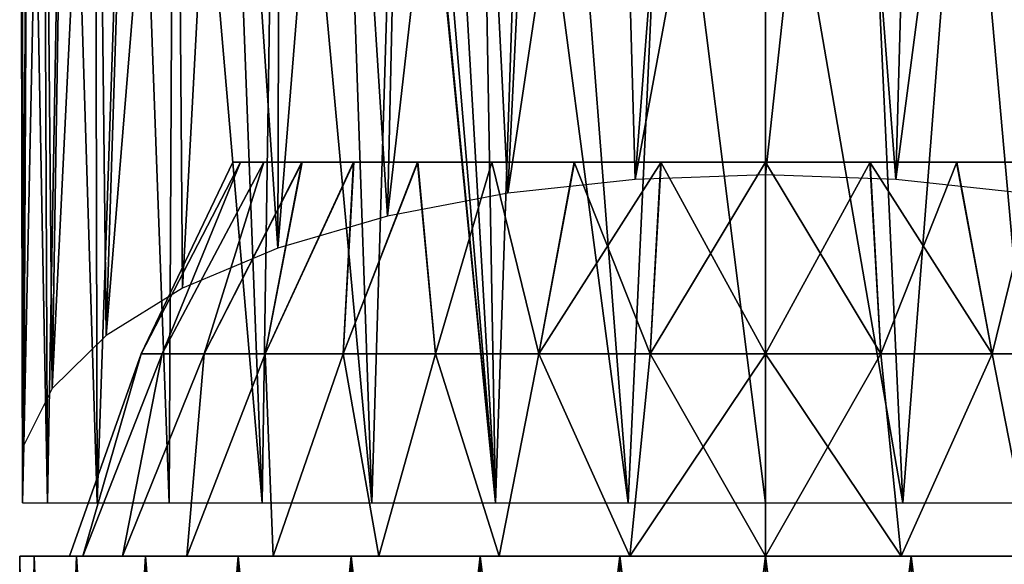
# Model space of a CAD drawing. Header units: millimetres. Extents: x -22 to 22, y -375 to 256.
# Tile 5 of 7: x -22 to 7, y 223 to 239. Entities that reach past the tile are written whole.
import ezdxf

# ---------------------------------------------------------------- set-up
doc = ezdxf.new("R2010")
doc.units = ezdxf.units.MM
doc.header["$LTSCALE"] = 51.254189
for name, color, linetype in [('22', 7, 'CONTINUOUS'), ('23', 7, 'CONTINUOUS'), ('24', 7, 'CONTINUOUS'), ('25', 7, 'CONTINUOUS'), ('26', 7, 'CONTINUOUS'), ('27', 7, 'CONTINUOUS'), ('28', 7, 'CONTINUOUS')]:
    doc.layers.add(name, color=color, linetype=linetype)

msp = doc.modelspace()

# ---------------------------------------------------------------- linework, layer by layer
at = {"layer": '22', "color": 7, "linetype": 'CONTINUOUS', "true_color": 0xa2afbf}
for points in [[(-22.067, 223, 4.39), (22.5, 223), (-22.5, 223), (-22.067, 223, 4.39)], [(-22.5, 223), (22.5, 223), (22.067, 223, -4.39), (-22.5, 223)], [(-22.067, 223, -4.39), (-22.5, 223), (22.067, 223, -4.39), (-22.067, 223, -4.39)], [(22.067, 223, 4.39), (22.5, 223), (-22.067, 223, 4.39), (22.067, 223, 4.39)], [(-20.787, 223, 8.61), (22.067, 223, 4.39), (-22.067, 223, 4.39), (-20.787, 223, 8.61)], [(-20.787, 223, -8.61), (-22.067, 223, -4.39), (20.787, 223, -8.61), (-20.787, 223, -8.61)], [(20.787, 223, -8.61), (-22.067, 223, -4.39), (22.067, 223, -4.39), (20.787, 223, -8.61)], [(20.787, 223, 8.61), (22.067, 223, 4.39), (-20.787, 223, 8.61), (20.787, 223, 8.61)], [(-18.708, 223, 12.501), (20.787, 223, 8.61), (-20.787, 223, 8.61), (-18.708, 223, 12.501)], [(-18.708, 223, -12.501), (-20.787, 223, -8.61), (18.708, 223, -12.501), (-18.708, 223, -12.501)], [(18.708, 223, -12.501), (-20.787, 223, -8.61), (20.787, 223, -8.61), (18.708, 223, -12.501)], [(18.708, 223, 12.501), (20.787, 223, 8.61), (-18.708, 223, 12.501), (18.708, 223, 12.501)], [(-15.91, 223, 15.91), (18.708, 223, 12.501), (-18.708, 223, 12.501), (-15.91, 223, 15.91)], [(-15.91, 223, -15.91), (-18.708, 223, -12.501), (15.91, 223, -15.91), (-15.91, 223, -15.91)], [(15.91, 223, -15.91), (-18.708, 223, -12.501), (18.708, 223, -12.501), (15.91, 223, -15.91)], [(15.91, 223, 15.91), (18.708, 223, 12.501), (-15.91, 223, 15.91), (15.91, 223, 15.91)], [(-12.501, 223, 18.708), (15.91, 223, 15.91), (-15.91, 223, 15.91), (-12.501, 223, 18.708)], [(-12.501, 223, -18.708), (-15.91, 223, -15.91), (12.501, 223, -18.708), (-12.501, 223, -18.708)], [(12.501, 223, -18.708), (-15.91, 223, -15.91), (15.91, 223, -15.91), (12.501, 223, -18.708)], [(12.501, 223, 18.708), (15.91, 223, 15.91), (-12.501, 223, 18.708), (12.501, 223, 18.708)], [(-8.61, 223, 20.787), (12.501, 223, 18.708), (-12.501, 223, 18.708), (-8.61, 223, 20.787)], [(-8.61, 223, -20.787), (-12.501, 223, -18.708), (8.61, 223, -20.787), (-8.61, 223, -20.787)], [(8.61, 223, -20.787), (-12.501, 223, -18.708), (12.501, 223, -18.708), (8.61, 223, -20.787)], [(8.61, 223, 20.787), (12.501, 223, 18.708), (-8.61, 223, 20.787), (8.61, 223, 20.787)], [(-4.39, 223, 22.067), (8.61, 223, 20.787), (-8.61, 223, 20.787), (-4.39, 223, 22.067)], [(-4.39, 223, -22.067), (-8.61, 223, -20.787), (4.39, 223, -22.067), (-4.39, 223, -22.067)], [(4.39, 223, -22.067), (-8.61, 223, -20.787), (8.61, 223, -20.787), (4.39, 223, -22.067)], [(4.39, 223, 22.067), (8.61, 223, 20.787), (-4.39, 223, 22.067), (4.39, 223, 22.067)], [(0, 223, 22.5), (4.39, 223, 22.067), (-4.39, 223, 22.067), (0, 223, 22.5)], [(0, 223, -22.5), (-4.39, 223, -22.067), (4.39, 223, -22.067), (0, 223, -22.5)]]:
    msp.add_3dface(points, dxfattribs=at)
at = {"layer": '23', "color": 7, "linetype": 'CONTINUOUS', "true_color": 0xa2afbf}
for points in [[(-22.067, 223, 4.39), (-22.5, 223), (-22.068, 188.5, 4.39), (-22.067, 223, 4.39)], [(-22.068, 188.5, 4.39), (-22.5, 223), (-22.5, 188.5), (-22.068, 188.5, 4.39)], [(-20.787, 188.5, 8.61), (-22.067, 223, 4.39), (-22.068, 188.5, 4.39), (-20.787, 188.5, 8.61)], [(-20.787, 223, 8.61), (-22.067, 223, 4.39), (-20.787, 188.5, 8.61), (-20.787, 223, 8.61)], [(-18.708, 223, 12.501), (-20.787, 223, 8.61), (-18.708, 188.5, 12.5), (-18.708, 223, 12.501)], [(-18.708, 188.5, 12.5), (-20.787, 223, 8.61), (-20.787, 188.5, 8.61), (-18.708, 188.5, 12.5)], [(-15.91, 223, 15.91), (-18.708, 223, 12.501), (-15.91, 188.5, 15.91), (-15.91, 223, 15.91)], [(-15.91, 188.5, 15.91), (-18.708, 223, 12.501), (-18.708, 188.5, 12.5), (-15.91, 188.5, 15.91)], [(-12.501, 223, 18.708), (-15.91, 223, 15.91), (-12.5, 188.5, 18.708), (-12.501, 223, 18.708)], [(-12.5, 188.5, 18.708), (-15.91, 223, 15.91), (-15.91, 188.5, 15.91), (-12.5, 188.5, 18.708)], [(-8.61, 223, 20.787), (-12.501, 223, 18.708), (-8.61, 188.5, 20.787), (-8.61, 223, 20.787)], [(-8.61, 188.5, 20.787), (-12.501, 223, 18.708), (-12.5, 188.5, 18.708), (-8.61, 188.5, 20.787)], [(-4.39, 223, 22.067), (-8.61, 223, 20.787), (-4.39, 188.5, 22.068), (-4.39, 223, 22.067)], [(-4.39, 188.5, 22.068), (-8.61, 223, 20.787), (-8.61, 188.5, 20.787), (-4.39, 188.5, 22.068)], [(0, 223, 22.5), (-4.39, 223, 22.067), (0, 188.5, 22.5), (0, 223, 22.5)], [(0, 188.5, 22.5), (-4.39, 223, 22.067), (-4.39, 188.5, 22.068), (0, 188.5, 22.5)], [(4.39, 223, 22.067), (0, 223, 22.5), (4.39, 188.5, 22.068), (4.39, 223, 22.067)], [(4.39, 188.5, 22.068), (0, 223, 22.5), (0, 188.5, 22.5), (4.39, 188.5, 22.068)], [(8.61, 223, 20.787), (4.39, 223, 22.067), (8.61, 188.5, 20.787), (8.61, 223, 20.787)], [(8.61, 188.5, 20.787), (4.39, 223, 22.067), (4.39, 188.5, 22.068), (8.61, 188.5, 20.787)]]:
    msp.add_3dface(points, dxfattribs=at)
at = {"layer": '24', "color": 7, "linetype": 'CONTINUOUS', "true_color": 0xa2afbf}
for points in [[(-22.5, 223), (-22.067, 223, -4.39), (-22.5, 188.5), (-22.5, 223)], [(-22.5, 188.5), (-22.067, 223, -4.39), (-22.068, 188.5, -4.39), (-22.5, 188.5)], [(-22.067, 223, -4.39), (-20.787, 223, -8.61), (-22.068, 188.5, -4.39), (-22.067, 223, -4.39)], [(-22.068, 188.5, -4.39), (-20.787, 223, -8.61), (-20.787, 188.5, -8.61), (-22.068, 188.5, -4.39)], [(-20.787, 223, -8.61), (-18.708, 223, -12.501), (-20.787, 188.5, -8.61), (-20.787, 223, -8.61)], [(-20.787, 188.5, -8.61), (-18.708, 223, -12.501), (-18.708, 188.5, -12.5), (-20.787, 188.5, -8.61)], [(-18.708, 223, -12.501), (-15.91, 223, -15.91), (-18.708, 188.5, -12.5), (-18.708, 223, -12.501)], [(-18.708, 188.5, -12.5), (-15.91, 223, -15.91), (-15.91, 188.5, -15.91), (-18.708, 188.5, -12.5)], [(-15.91, 223, -15.91), (-12.501, 223, -18.708), (-15.91, 188.5, -15.91), (-15.91, 223, -15.91)], [(-15.91, 188.5, -15.91), (-12.501, 223, -18.708), (-12.5, 188.5, -18.708), (-15.91, 188.5, -15.91)], [(-12.501, 223, -18.708), (-8.61, 223, -20.787), (-12.5, 188.5, -18.708), (-12.501, 223, -18.708)], [(-12.5, 188.5, -18.708), (-8.61, 223, -20.787), (-8.61, 188.5, -20.787), (-12.5, 188.5, -18.708)], [(-8.61, 223, -20.787), (-4.39, 223, -22.067), (-8.61, 188.5, -20.787), (-8.61, 223, -20.787)], [(-8.61, 188.5, -20.787), (-4.39, 223, -22.067), (-4.39, 188.5, -22.068), (-8.61, 188.5, -20.787)], [(-4.39, 223, -22.067), (0, 223, -22.5), (-4.39, 188.5, -22.068), (-4.39, 223, -22.067)], [(-4.39, 188.5, -22.068), (0, 223, -22.5), (0, 188.5, -22.5), (-4.39, 188.5, -22.068)], [(0, 223, -22.5), (4.39, 223, -22.067), (0, 188.5, -22.5), (0, 223, -22.5)], [(0, 188.5, -22.5), (4.39, 223, -22.067), (4.39, 188.5, -22.068), (0, 188.5, -22.5)], [(4.39, 223, -22.067), (8.61, 223, -20.787), (4.39, 188.5, -22.068), (4.39, 223, -22.067)], [(4.39, 188.5, -22.068), (8.61, 223, -20.787), (8.61, 188.5, -20.787), (4.39, 188.5, -22.068)]]:
    msp.add_3dface(points, dxfattribs=at)
at = {"layer": '25', "color": 7, "linetype": 'CONTINUOUS'}
for points in [[(-18.839, 229.096, 1.746), (-18.197, 229.096, 5.178), (-15.836, 234.875, 2.744), (-18.839, 229.096, 1.746)], [(-18.839, 229.096, -1.746), (-18.839, 229.096, 1.746), (-16.072, 234.875, -0.004), (-18.839, 229.096, -1.746)], [(-16.072, 234.875, -0.004), (-18.839, 229.096, 1.746), (-15.836, 234.875, 2.744), (-16.072, 234.875, -0.004)], [(-18.197, 229.096, -5.178), (-18.839, 229.096, -1.746), (-15.835, 234.875, -2.752), (-18.197, 229.096, -5.178)], [(-15.835, 234.875, -2.752), (-18.839, 229.096, -1.746), (-16.072, 234.875, -0.004), (-15.835, 234.875, -2.752)], [(-18.197, 229.096, 5.178), (-16.936, 229.096, 8.433), (-15.134, 234.875, 5.412), (-18.197, 229.096, 5.178)], [(-15.836, 234.875, 2.744), (-18.197, 229.096, 5.178), (-15.134, 234.875, 5.412), (-15.836, 234.875, 2.744)], [(-16.936, 229.096, -8.433), (-18.197, 229.096, -5.178), (-15.131, 234.875, -5.419), (-16.936, 229.096, -8.433)], [(-15.131, 234.875, -5.419), (-18.197, 229.096, -5.178), (-15.835, 234.875, -2.752), (-15.131, 234.875, -5.419)], [(-16.936, 229.096, 8.433), (-15.098, 229.096, 11.402), (-13.985, 234.875, 7.92), (-16.936, 229.096, 8.433)], [(-15.134, 234.875, 5.412), (-16.936, 229.096, 8.433), (-13.985, 234.875, 7.92), (-15.134, 234.875, 5.412)], [(-15.098, 229.096, -11.402), (-16.936, 229.096, -8.433), (-13.982, 234.875, -7.926), (-15.098, 229.096, -11.402)], [(-13.982, 234.875, -7.926), (-16.936, 229.096, -8.433), (-15.131, 234.875, -5.419), (-13.982, 234.875, -7.926)], [(-15.098, 229.096, 11.402), (-12.746, 229.096, 13.982), (-12.425, 234.875, 10.195), (-15.098, 229.096, 11.402)], [(-13.985, 234.875, 7.92), (-15.098, 229.096, 11.402), (-12.425, 234.875, 10.195), (-13.985, 234.875, 7.92)], [(-12.746, 229.096, -13.982), (-15.098, 229.096, -11.402), (-12.42, 234.875, -10.201), (-12.746, 229.096, -13.982)], [(-12.42, 234.875, -10.201), (-15.098, 229.096, -11.402), (-13.982, 234.875, -7.926), (-12.42, 234.875, -10.201)], [(-12.746, 229.096, 13.982), (-9.96, 229.096, 16.086), (-10.498, 234.875, 12.17), (-12.746, 229.096, 13.982)], [(-12.425, 234.875, 10.195), (-12.746, 229.096, 13.982), (-10.498, 234.875, 12.17), (-12.425, 234.875, 10.195)], [(-9.96, 229.096, -16.086), (-12.746, 229.096, -13.982), (-10.492, 234.875, -12.176), (-9.96, 229.096, -16.086)], [(-10.492, 234.875, -12.176), (-12.746, 229.096, -13.982), (-12.42, 234.875, -10.201), (-10.492, 234.875, -12.176)], [(-10.498, 234.875, 12.17), (-9.96, 229.096, 16.086), (-8.261, 234.875, 13.787), (-10.498, 234.875, 12.17)], [(-8.254, 234.875, -13.791), (-9.96, 229.096, -16.086), (-10.492, 234.875, -12.176), (-8.254, 234.875, -13.791)], [(-9.96, 229.096, 16.086), (-6.834, 229.096, 17.642), (-8.261, 234.875, 13.787), (-9.96, 229.096, 16.086)], [(-6.834, 229.096, -17.642), (-9.96, 229.096, -16.086), (-8.254, 234.875, -13.791), (-6.834, 229.096, -17.642)], [(-8.261, 234.875, 13.787), (-6.834, 229.096, 17.642), (-5.773, 234.875, 15), (-8.261, 234.875, 13.787)], [(-5.765, 234.875, -15.003), (-6.834, 229.096, -17.642), (-8.254, 234.875, -13.791), (-5.765, 234.875, -15.003)], [(-6.834, 229.096, 17.642), (-3.476, 229.096, 18.597), (-5.773, 234.875, 15), (-6.834, 229.096, 17.642)], [(-3.476, 229.096, -18.597), (-6.834, 229.096, -17.642), (-3.148, 234.875, -15.761), (-3.476, 229.096, -18.597)], [(-3.148, 234.875, -15.761), (-6.834, 229.096, -17.642), (-5.765, 234.875, -15.003), (-3.148, 234.875, -15.761)], [(-5.773, 234.875, 15), (-3.476, 229.096, 18.597), (-3.156, 234.875, 15.759), (-5.773, 234.875, 15)], [(-3.476, 229.096, 18.597), (0, 229.096, 18.919), (-3.156, 234.875, 15.759), (-3.476, 229.096, 18.597)], [(0, 229.096, -18.919), (-3.476, 229.096, -18.597), (0, 234.875, -16.072), (0, 229.096, -18.919)], [(0, 234.875, -16.072), (-3.476, 229.096, -18.597), (-3.148, 234.875, -15.761), (0, 234.875, -16.072)], [(0, 229.096, 18.919), (0, 234.875, 16.072), (-3.156, 234.875, 15.759), (0, 229.096, 18.919)], [(-18.839, 229.096, 1.746), (-18.839, 229.096, -1.746), (-21, 223), (-18.839, 229.096, 1.746)], [(-20.596, 223, 4.097), (-18.839, 229.096, 1.746), (-21, 223), (-20.596, 223, 4.097)], [(-21, 223), (-18.839, 229.096, -1.746), (-20.596, 223, -4.097), (-21, 223)], [(-18.197, 229.096, 5.178), (-18.839, 229.096, 1.746), (-20.596, 223, 4.097), (-18.197, 229.096, 5.178)], [(-19.401, 223, 8.037), (-18.197, 229.096, 5.178), (-20.596, 223, 4.097), (-19.401, 223, 8.037)], [(-18.839, 229.096, -1.746), (-18.197, 229.096, -5.178), (-20.596, 223, -4.097), (-18.839, 229.096, -1.746)], [(-20.596, 223, -4.097), (-18.197, 229.096, -5.178), (-19.401, 223, -8.037), (-20.596, 223, -4.097)], [(-16.936, 229.096, 8.433), (-18.197, 229.096, 5.178), (-19.401, 223, 8.037), (-16.936, 229.096, 8.433)], [(-17.46, 223, 11.668), (-16.936, 229.096, 8.433), (-19.401, 223, 8.037), (-17.46, 223, 11.668)], [(-18.197, 229.096, -5.178), (-16.936, 229.096, -8.433), (-19.401, 223, -8.037), (-18.197, 229.096, -5.178)], [(-19.401, 223, -8.037), (-16.936, 229.096, -8.433), (-17.46, 223, -11.668), (-19.401, 223, -8.037)], [(-15.098, 229.096, 11.402), (-16.936, 229.096, 8.433), (-17.46, 223, 11.668), (-15.098, 229.096, 11.402)], [(-14.849, 223, 14.85), (-15.098, 229.096, 11.402), (-17.46, 223, 11.668), (-14.849, 223, 14.85)], [(-16.936, 229.096, -8.433), (-15.098, 229.096, -11.402), (-17.46, 223, -11.668), (-16.936, 229.096, -8.433)], [(-17.46, 223, -11.668), (-15.098, 229.096, -11.402), (-14.849, 223, -14.85), (-17.46, 223, -11.668)], [(-12.746, 229.096, 13.982), (-15.098, 229.096, 11.402), (-14.849, 223, 14.85), (-12.746, 229.096, 13.982)], [(-15.098, 229.096, -11.402), (-12.746, 229.096, -13.982), (-14.849, 223, -14.85), (-15.098, 229.096, -11.402)], [(-11.666, 223, 17.461), (-12.746, 229.096, 13.982), (-14.849, 223, 14.85), (-11.666, 223, 17.461)], [(-14.849, 223, -14.85), (-12.746, 229.096, -13.982), (-11.666, 223, -17.461), (-14.849, 223, -14.85)], [(-9.96, 229.096, 16.086), (-12.746, 229.096, 13.982), (-11.666, 223, 17.461), (-9.96, 229.096, 16.086)], [(-12.746, 229.096, -13.982), (-9.96, 229.096, -16.086), (-11.666, 223, -17.461), (-12.746, 229.096, -13.982)], [(-8.036, 223, 19.402), (-9.96, 229.096, 16.086), (-11.666, 223, 17.461), (-8.036, 223, 19.402)], [(-11.666, 223, -17.461), (-9.96, 229.096, -16.086), (-8.036, 223, -19.402), (-11.666, 223, -17.461)], [(-6.834, 229.096, 17.642), (-9.96, 229.096, 16.086), (-8.036, 223, 19.402), (-6.834, 229.096, 17.642)], [(-9.96, 229.096, -16.086), (-6.834, 229.096, -17.642), (-8.036, 223, -19.402), (-9.96, 229.096, -16.086)], [(-4.096, 223, 20.597), (-6.834, 229.096, 17.642), (-8.036, 223, 19.402), (-4.096, 223, 20.597)], [(-8.036, 223, -19.402), (-6.834, 229.096, -17.642), (-4.096, 223, -20.597), (-8.036, 223, -19.402)], [(-3.476, 229.096, 18.597), (-6.834, 229.096, 17.642), (-4.096, 223, 20.597), (-3.476, 229.096, 18.597)], [(-6.834, 229.096, -17.642), (-3.476, 229.096, -18.597), (-4.096, 223, -20.597), (-6.834, 229.096, -17.642)], [(0, 223, 21), (-3.476, 229.096, 18.597), (-4.096, 223, 20.597), (0, 223, 21)], [(-3.476, 229.096, -18.597), (0, 229.096, -18.919), (-4.096, 223, -20.597), (-3.476, 229.096, -18.597)], [(-4.096, 223, -20.597), (0, 229.096, -18.919), (0, 223, -21), (-4.096, 223, -20.597)], [(0, 229.096, 18.919), (-3.476, 229.096, 18.597), (0, 223, 21), (0, 229.096, 18.919)]]:
    msp.add_3dface(points, dxfattribs=at)
at = {"layer": '26', "color": 7, "linetype": 'CONTINUOUS'}
for points in [[(0, 234.875, 16.072), (0, 229.096, 18.919), (3.476, 229.096, 18.597), (0, 234.875, 16.072)], [(0, 234.875, 16.072), (3.476, 229.096, 18.597), (3.148, 234.875, 15.761), (0, 234.875, 16.072)], [(0, 229.096, -18.919), (0, 234.875, -16.072), (3.156, 234.875, -15.759), (0, 229.096, -18.919)], [(3.476, 229.096, -18.597), (0, 229.096, -18.919), (3.156, 234.875, -15.759), (3.476, 229.096, -18.597)], [(3.476, 229.096, 18.597), (6.834, 229.096, 17.642), (3.148, 234.875, 15.761), (3.476, 229.096, 18.597)], [(3.148, 234.875, 15.761), (6.834, 229.096, 17.642), (5.765, 234.875, 15.003), (3.148, 234.875, 15.761)], [(5.773, 234.875, -15), (3.476, 229.096, -18.597), (3.156, 234.875, -15.759), (5.773, 234.875, -15)], [(6.834, 229.096, -17.642), (3.476, 229.096, -18.597), (5.773, 234.875, -15), (6.834, 229.096, -17.642)], [(5.765, 234.875, 15.003), (6.834, 229.096, 17.642), (8.254, 234.875, 13.791), (5.765, 234.875, 15.003)], [(8.261, 234.875, -13.787), (6.834, 229.096, -17.642), (5.773, 234.875, -15), (8.261, 234.875, -13.787)], [(6.834, 229.096, 17.642), (9.96, 229.096, 16.086), (8.254, 234.875, 13.791), (6.834, 229.096, 17.642)], [(9.96, 229.096, -16.086), (6.834, 229.096, -17.642), (8.261, 234.875, -13.787), (9.96, 229.096, -16.086)], [(0, 229.096, 18.919), (0, 223, 21), (4.097, 223, 20.597), (0, 229.096, 18.919)], [(0, 229.096, 18.919), (4.097, 223, 20.597), (3.476, 229.096, 18.597), (0, 229.096, 18.919)], [(0, 223, -21), (0, 229.096, -18.919), (3.476, 229.096, -18.597), (0, 223, -21)], [(4.097, 223, -20.596), (0, 223, -21), (3.476, 229.096, -18.597), (4.097, 223, -20.596)], [(6.834, 229.096, -17.642), (4.097, 223, -20.596), (3.476, 229.096, -18.597), (6.834, 229.096, -17.642)], [(3.476, 229.096, 18.597), (4.097, 223, 20.597), (6.834, 229.096, 17.642), (3.476, 229.096, 18.597)], [(8.037, 223, -19.401), (4.097, 223, -20.596), (6.834, 229.096, -17.642), (8.037, 223, -19.401)], [(4.097, 223, 20.597), (8.036, 223, 19.402), (6.834, 229.096, 17.642), (4.097, 223, 20.597)], [(9.96, 229.096, -16.086), (8.037, 223, -19.401), (6.834, 229.096, -17.642), (9.96, 229.096, -16.086)], [(6.834, 229.096, 17.642), (8.036, 223, 19.402), (9.96, 229.096, 16.086), (6.834, 229.096, 17.642)]]:
    msp.add_3dface(points, dxfattribs=at)
at = {"layer": '27', "color": 7, "linetype": 'CONTINUOUS', "true_color": 0xa2afbf}
for points in [[(0, 255.6, -22.5), (2.291, 255.597, -22.381), (0, 234.499, -22.5), (0, 255.6, -22.5)], [(0, 234.499, -22.5), (2.291, 255.597, -22.381), (3.934, 234.359, -22.153), (0, 234.499, -22.5)], [(2.291, 255.597, -22.381), (4.529, 255.588, -22.039), (3.934, 234.359, -22.153), (2.291, 255.597, -22.381)], [(4.529, 255.588, -22.039), (6.719, 255.573, -21.472), (3.934, 234.359, -22.153), (4.529, 255.588, -22.039)], [(3.934, 234.359, -22.153), (6.719, 255.573, -21.472), (7.769, 233.94, -21.116), (3.934, 234.359, -22.153)], [(6.719, 255.573, -21.472), (8.862, 255.553, -20.68), (7.769, 233.94, -21.116), (6.719, 255.573, -21.472)], [(6, 248.6, 21.685), (8.147, 224.6, 20.973), (7.332, 248.78, 21.272), (6, 248.6, 21.685)], [(0, 224.6, 22.5), (4.145, 224.6, 22.115), (0, 248.6, 22.5), (0, 224.6, 22.5)], [(0, 248.6, 22.5), (4.145, 224.6, 22.115), (3.026, 248.6, 22.296), (0, 248.6, 22.5)], [(3.026, 248.6, 22.296), (4.145, 224.6, 22.115), (6, 248.6, 21.685), (3.026, 248.6, 22.296)], [(4.145, 224.6, 22.115), (8.147, 224.6, 20.973), (6, 248.6, 21.685), (4.145, 224.6, 22.115)]]:
    msp.add_3dface(points, dxfattribs=at)
at = {"layer": '28', "color": 7, "linetype": 'CONTINUOUS', "true_color": 0xa2afbf}
for points in [[(-14.725, 255.472, 17.012), (-16.359, 255.441, 15.446), (-15.186, 224.6, 16.602), (-14.725, 255.472, 17.012)], [(-16.286, 255.443, -15.522), (-14.639, 255.473, -17.086), (-14.714, 232.285, -17.022), (-16.286, 255.443, -15.522)], [(-11.873, 224.6, 19.113), (-14.725, 255.472, 17.012), (-15.186, 224.6, 16.602), (-11.873, 224.6, 19.113)], [(-12.941, 255.501, 18.404), (-14.725, 255.472, 17.012), (-11.873, 224.6, 19.113), (-12.941, 255.501, 18.404)], [(-14.639, 255.473, -17.086), (-12.836, 255.502, -18.477), (-14.714, 232.285, -17.022), (-14.639, 255.473, -17.086)], [(-14.714, 232.285, -17.022), (-12.836, 255.502, -18.477), (-11.4, 233.245, -19.398), (-14.714, 232.285, -17.022)], [(-11, 253.6, 19.628), (-12.941, 255.501, 18.404), (-11.873, 224.6, 19.113), (-11, 253.6, 19.628)], [(-12.836, 255.502, -18.477), (-10.9, 255.53, -19.683), (-11.4, 233.245, -19.398), (-12.836, 255.502, -18.477)], [(-10.9, 255.53, -19.683), (-8.863, 255.553, -20.679), (-11.4, 233.245, -19.398), (-10.9, 255.53, -19.683)], [(-11.4, 233.245, -19.398), (-8.863, 255.553, -20.679), (-7.769, 233.94, -21.116), (-11.4, 233.245, -19.398)], [(-8.863, 255.553, -20.679), (-6.72, 255.573, -21.472), (-7.769, 233.94, -21.116), (-8.863, 255.553, -20.679)], [(-6.72, 255.573, -21.472), (-4.529, 255.588, -22.039), (-7.769, 233.94, -21.116), (-6.72, 255.573, -21.472)], [(-7.769, 233.94, -21.116), (-4.529, 255.588, -22.039), (-3.934, 234.359, -22.153), (-7.769, 233.94, -21.116)], [(-4.529, 255.588, -22.039), (-2.292, 255.597, -22.381), (-3.934, 234.359, -22.153), (-4.529, 255.588, -22.039)], [(0, 255.6, -22.5), (0, 234.499, -22.5), (-3.934, 234.359, -22.153), (0, 255.6, -22.5)], [(-2.292, 255.597, -22.381), (0, 255.6, -22.5), (-3.934, 234.359, -22.153), (-2.292, 255.597, -22.381)], [(-22.249, 255.307, 3.345), (-22.473, 255.301, 1.091), (-22.411, 224.6, 2), (-22.249, 255.307, 3.345)], [(-22.473, 255.301, 1.091), (-22.467, 255.301, -1.193), (-22.411, 224.6, 2), (-22.473, 255.301, 1.091)], [(-22.467, 255.301, -1.193), (-22.234, 255.307, -3.449), (-22.379, 226.348, -2.327), (-22.467, 255.301, -1.193)], [(-22.411, 224.6, 2), (-22.467, 255.301, -1.193), (-22.379, 226.348, -2.327), (-22.411, 224.6, 2)], [(-21.66, 224.6, 6.091), (-22.249, 255.307, 3.345), (-22.411, 224.6, 2), (-21.66, 224.6, 6.091)], [(-22.234, 255.307, -3.449), (-21.769, 255.319, -5.68), (-22.379, 226.348, -2.327), (-22.234, 255.307, -3.449)], [(-22.379, 226.348, -2.327), (-21.769, 255.319, -5.68), (-21.524, 228.056, -6.555), (-22.379, 226.348, -2.327)], [(-21.795, 255.319, 5.582), (-22.249, 255.307, 3.345), (-21.66, 224.6, 6.091), (-21.795, 255.319, 5.582)], [(-21.123, 255.336, 7.751), (-21.795, 255.319, 5.582), (-21.66, 224.6, 6.091), (-21.123, 255.336, 7.751)], [(-21.769, 255.319, -5.68), (-21.085, 255.337, -7.854), (-21.524, 228.056, -6.555), (-21.769, 255.319, -5.68)], [(-20.167, 224.6, 9.977), (-21.123, 255.336, 7.751), (-21.66, 224.6, 6.091), (-20.167, 224.6, 9.977)], [(-21.085, 255.337, -7.854), (-20.185, 255.359, -9.937), (-21.524, 228.056, -6.555), (-21.085, 255.337, -7.854)], [(-21.524, 228.056, -6.555), (-20.185, 255.359, -9.937), (-19.896, 229.653, -10.506), (-21.524, 228.056, -6.555)], [(-20.23, 255.357, 9.845), (-21.123, 255.336, 7.751), (-20.167, 224.6, 9.977), (-20.23, 255.357, 9.845)], [(-19.131, 255.383, 11.843), (-20.23, 255.357, 9.845), (-20.167, 224.6, 9.977), (-19.131, 255.383, 11.843)], [(-20.185, 255.359, -9.937), (-19.074, 255.384, -11.933), (-19.896, 229.653, -10.506), (-20.185, 255.359, -9.937)], [(-17.986, 224.6, 13.519), (-19.131, 255.383, 11.843), (-20.167, 224.6, 9.977), (-17.986, 224.6, 13.519)], [(-19.074, 255.384, -11.933), (-17.777, 255.413, -13.791), (-19.896, 229.653, -10.506), (-19.074, 255.384, -11.933)], [(-19.896, 229.653, -10.506), (-17.777, 255.413, -13.791), (-17.588, 231.078, -14.033), (-19.896, 229.653, -10.506)], [(-17.841, 255.411, 13.707), (-19.131, 255.383, 11.843), (-17.986, 224.6, 13.519), (-17.841, 255.411, 13.707)], [(-15.186, 224.6, 16.602), (-17.841, 255.411, 13.707), (-17.986, 224.6, 13.519), (-15.186, 224.6, 16.602)], [(-16.359, 255.441, 15.446), (-17.841, 255.411, 13.707), (-15.186, 224.6, 16.602), (-16.359, 255.441, 15.446)], [(-17.777, 255.413, -13.791), (-16.286, 255.443, -15.522), (-17.588, 231.078, -14.033), (-17.777, 255.413, -13.791)], [(-17.588, 231.078, -14.033), (-16.286, 255.443, -15.522), (-14.714, 232.285, -17.022), (-17.588, 231.078, -14.033)], [(-8.147, 224.6, 20.973), (-11, 253.6, 19.628), (-11.873, 224.6, 19.113), (-8.147, 224.6, 20.973)], [(-10.853, 252.393, 19.709), (-11, 253.6, 19.628), (-8.147, 224.6, 20.973), (-10.853, 252.393, 19.709)], [(-10.399, 251.223, 19.953), (-10.853, 252.393, 19.709), (-8.147, 224.6, 20.973), (-10.399, 251.223, 19.953)], [(-9.628, 250.163, 20.336), (-10.399, 251.223, 19.953), (-8.147, 224.6, 20.973), (-9.628, 250.163, 20.336)], [(-8.578, 249.318, 20.801), (-9.628, 250.163, 20.336), (-8.147, 224.6, 20.973), (-8.578, 249.318, 20.801)], [(-7.332, 248.78, 21.272), (-8.578, 249.318, 20.801), (-8.147, 224.6, 20.973), (-7.332, 248.78, 21.272)], [(-4.145, 224.6, 22.115), (-7.332, 248.78, 21.272), (-8.147, 224.6, 20.973), (-4.145, 224.6, 22.115)], [(-6, 248.6, 21.685), (-7.332, 248.78, 21.272), (-4.145, 224.6, 22.115), (-6, 248.6, 21.685)], [(-3.026, 248.6, 22.296), (-6, 248.6, 21.685), (-4.145, 224.6, 22.115), (-3.026, 248.6, 22.296)], [(0, 224.6, 22.5), (-3.026, 248.6, 22.296), (-4.145, 224.6, 22.115), (0, 224.6, 22.5)], [(0, 224.6, 22.5), (0, 248.6, 22.5), (-3.026, 248.6, 22.296), (0, 224.6, 22.5)]]:
    msp.add_3dface(points, dxfattribs=at)

doc.saveas('drawing.dxf')
